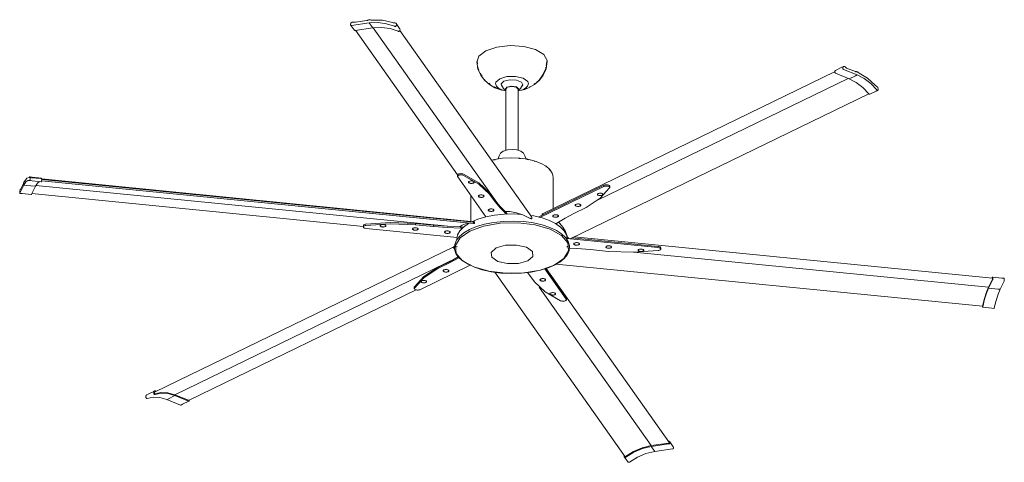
# Model space of a CAD drawing. Header units: millimetres. Extents: x 5663 to 13567, y -2091 to 7700.
# Tile 2 of 3: x 8404 to 10496, y -2091 to -1150. Entities that reach past the tile are written whole.
import ezdxf

# ---------------------------------------------------------------- set-up
doc = ezdxf.new("R2010")
doc.units = ezdxf.units.MM
doc.layers.add('Aparatos eléctricos', color=7, linetype='Continuous', lineweight=15)

# ---------------------------------------------------------------- blocks, each defined once
blk = doc.blocks.new('33465A - 33461A ANDROS Anodized white ceiling fan-545737-00 Isometrico PDF')
at = {"layer": 'Aparatos eléctricos', "color": 251, "true_color": 0x5b5b5b}
for p, q in [((2404.2, -1161.1), (2405.7, -1163.2)), ((2405.7, -1163.2), (2411.7, -1171.7)), ((2406.2, -1161.9), (2443.8, -1156.6)), ((2413.7, -1172.5), (2451.3, -1167.2)), ((2438.8, -1151.9), (2414.6, -1155.3)), ((2443.8, -1156.6), (2445.3, -1158.7)), ((2451.3, -1167.2), (2445.3, -1158.7)), ((2714.9, -1538.5), (2452.6, -1167.2)), ((2502.5, -1160.1), (2501, -1158)), ((2508.5, -1168.6), (2502.5, -1160.1)), ((2414.6, -1172.4), (2631.7, -1479.7)), ((2789.5, -1569.7), (2509, -1172.7)), ((2673.1, -1239), (2674, -1244)), ((2821.4, -1239), (2820, -1247.1)), ((3448, -1251.1), (3434.5, -1257.7)), ((3451.4, -1249.5), (3448, -1251.1)), ((3476.8, -1260.3), (3458.1, -1252.6)), ((3432.7, -1260.8), (2812.2, -1562.3)), ((2928.9, -1533.6), (3461.8, -1274.6)), ((3434.7, -1263.6), (3463.8, -1275.4)), ((3451.6, -1255.4), (3480.7, -1267.2)), ((3463.8, -1275.4), (3477.3, -1268.9)), ((3480.7, -1267.2), (3477.3, -1268.9)), ((3480.4, -1266.7), (3480.8, -1266.9)), ((3480.8, -1266.9), (3480.4, -1266.7)), ((2725.2, -1289.6), (2724.6, -1288.2)), ((2734, -1295.9), (2734, -1427.6)), ((2760.5, -1427.5), (2760.5, -1295.9)), ((2770.1, -1288), (2769.9, -1288.5)), ((2783.8, -1293.3), (2785.1, -1292.8)), ((2786.8, -1291.7), (2785.1, -1292.8)), ((2871, -1615.3), (3505.3, -1307.1)), ((3507.6, -1308.2), (3521.2, -1301.6)), ((3521.2, -1301.6), (3524.5, -1299.9)), ((2719.9, -1439), (2717.6, -1445.7)), ((2774.6, -1439), (2777, -1445.8)), ((2796, -1451.1), (2794.9, -1450.8)), ((1726.4, -1485.6), (1721.5, -1485.1)), ((1727.8, -1484.4), (1723, -1483.9)), ((1747.4, -1486.3), (1727.8, -1484.4)), ((2631.6, -1480.3), (2631.6, -1483)), ((2631.9, -1483.9), (2691.9, -1568.8)), ((2834.8, -1484.9), (2834, -1481.3)), ((2834.8, -1551.4), (2834.8, -1484.9)), ((1701.9, -1518.6), (1710.4, -1501.5)), ((1709.3, -1498.4), (1703.8, -1509.4)), ((1710.4, -1501.5), (1715.3, -1501.9)), ((1711.4, -1494.2), (1711, -1494.2)), ((1734.8, -1503.9), (1715.3, -1501.9)), ((1722.9, -1490.3), (1722.6, -1490.5)), ((1722.6, -1490.5), (1722.9, -1490.3)), ((1722.8, -1491.7), (1727.6, -1492.2)), ((1726.3, -1521), (1734.8, -1503.9)), ((1745.9, -1487.5), (1726.4, -1485.6)), ((1727.6, -1492.2), (1747.2, -1494.1)), ((2610.7, -1588.8), (1735.9, -1502.2)), ((1747.8, -1492.1), (2666.4, -1583.1)), ((2667.1, -1579.4), (1748, -1488.4)), ((2665.3, -1580.5), (1748, -1489.7)), ((2655.4, -1495.9), (2655.6, -1494.1)), ((2662.3, -1497.7), (2659.3, -1497.7)), ((2660.6, -1497.6), (2662.3, -1497.7)), ((2666.1, -1495.5), (2666.7, -1494.9)), ((2803.1, -1569.2), (2942.1, -1501.7)), ((2942.1, -1504.4), (2806.6, -1570.2)), ((2954.8, -1506.6), (2954.8, -1503.9)), ((1701.6, -1518.9), (1706.5, -1519.3)), ((1703.5, -1510.1), (1703.1, -1510.1)), ((1706.5, -1519.3), (1726, -1521.3)), ((1727.1, -1519.4), (2431.4, -1589.1)), ((2659.8, -1523.4), (2659.8, -1578.7)), ((2676.5, -1525.7), (2676.7, -1523.8)), ((2687.2, -1525.3), (2687.7, -1524.6)), ((2699.7, -1517.8), (2711.4, -1534.4)), ((2699.7, -1517.8), (2699.7, -1520.5)), ((2711.4, -1537.1), (2699.7, -1520.5)), ((2940.3, -1521.3), (2940.6, -1520.8)), ((2683.4, -1527.4), (2680.3, -1527.4)), ((2681.6, -1527.3), (2683.4, -1527.4)), ((2711.4, -1534.4), (2711.4, -1537.1)), ((2892.9, -1544.3), (2893.2, -1543.8)), ((2697.5, -1555.4), (2697.7, -1553.3)), ((2704.4, -1557.2), (2701.4, -1557.2)), ((2702.6, -1557.1), (2704.4, -1557.2)), ((2708.2, -1555), (2708.8, -1554.4)), ((2733.8, -1558.7), (2736.9, -1563.1)), ((2733.8, -1558.7), (2733.8, -1561.4)), ((2735.1, -1563.2), (2733.8, -1561.4)), ((2811.6, -1564.6), (2812.1, -1564.8)), ((2845.6, -1567.3), (2846, -1566.8)), ((2878.5, -1561.7), (2905, -1548.8)), ((2431.4, -1587.5), (2431.4, -1590.2)), ((2467.5, -1587.4), (2467.7, -1587.8)), ((2478.7, -1588.2), (2479.3, -1587.6)), ((2542, -1582.9), (2580.2, -1586.6)), ((2542, -1582.9), (2542, -1585.5)), ((2580.2, -1589.3), (2542, -1585.5)), ((2580.2, -1586.6), (2580.2, -1589.3)), ((2667.5, -1582.9), (2667.5, -1579.9)), ((2840.3, -1583.5), (2842.5, -1582.5)), ((2437.1, -1593.4), (2630.4, -1612.6)), ((2471.9, -1590.4), (2472.2, -1590.4)), ((2474.9, -1590.4), (2472.2, -1590.4)), ((2535.8, -1594.2), (2536, -1594.6)), ((2540.2, -1597.1), (2540.6, -1597.2)), ((2543.2, -1597.1), (2540.6, -1597.2)), ((2547, -1595), (2547.6, -1594.3)), ((2604.1, -1600.9), (2604.3, -1601.3)), ((2604.6, -1600.4), (2605.1, -1599.9)), ((2608.5, -1603.9), (2608.9, -1603.9)), ((2611.6, -1603.9), (2608.9, -1603.9)), ((2615.4, -1601.8), (2616, -1601.1)), ((2638.6, -1590.1), (2644.2, -1590.7)), ((2638.6, -1590.1), (2638.6, -1592.8)), ((2641.5, -1593.1), (2638.6, -1592.8)), ((2625, -1631.6), (1987.4, -1941.4)), ((2629.8, -1616.9), (2630.4, -1613.8)), ((2629.8, -1616.9), (2629.8, -1618.3)), ((2629.8, -1631.3), (2629.8, -1633.2)), ((2864.2, -1612.5), (2865.9, -1612.7)), ((3057.4, -1634.3), (2864.6, -1615.2)), ((2864.8, -1616.9), (2864.6, -1616.1)), ((2864.8, -1618.1), (2864.8, -1616.9)), ((2864.8, -1633.2), (2864.8, -1631.3)), ((2874.7, -1613.5), (3057.4, -1631.6)), ((2878.5, -1625.8), (2878.7, -1626.2)), ((2879, -1625.3), (2879.5, -1624.8)), ((3768.3, -1699.2), (2879.5, -1611.2)), ((2883, -1628.8), (2883.3, -1628.9)), ((2886, -1628.8), (2883.3, -1628.9)), ((2889.8, -1626.7), (2890.4, -1626)), ((2625, -1635.2), (2624.5, -1635.4)), ((2914.3, -1638.4), (2952.6, -1642.2)), ((2946.9, -1632.6), (2947.1, -1633)), ((2951.3, -1635.6), (2951.7, -1635.6)), ((2954.3, -1635.6), (2951.7, -1635.6)), ((2958.1, -1633.4), (2958.7, -1632.8)), ((3006, -1643.9), (3759.7, -1718.5)), ((3015.2, -1639.4), (3015.4, -1639.7)), ((3019.6, -1642.3), (3020, -1642.4)), ((3022.7, -1642.3), (3020, -1642.4)), ((3026.5, -1640.2), (3027, -1639.5)), ((3063.2, -1637.5), (3063.2, -1634.8)), ((2629.9, -1655.8), (2030.8, -1946.9)), ((2552.5, -1723.3), (2658.6, -1671.8)), ((2589.6, -1676.2), (2616.1, -1663.4)), ((2616.1, -1666.1), (2589.6, -1678.9)), ((2616.1, -1663.4), (2633.2, -1654)), ((2634.6, -1655.8), (2616.1, -1666.1)), ((2616.1, -1663.4), (2616.1, -1666.1)), ((2840.8, -1669.3), (3747.2, -1759)), ((2589.6, -1676.2), (2589.6, -1678.9)), ((2612.7, -1683.7), (2613, -1683.3)), ((2710.9, -1686.6), (2987.9, -2078.6)), ((2780.2, -1687), (2783.1, -1690.6)), ((2783.1, -1690.6), (2794.9, -1707.2)), ((2862.6, -1743.8), (2817, -1679.2)), ((2818.6, -1678.8), (2862.6, -1741.1)), ((3081.6, -2049.3), (2819.6, -1678.4)), ((2565.4, -1706.7), (2565.7, -1706.3)), ((2807.3, -1703.5), (2807.5, -1701.7)), ((2811.2, -1705.3), (2814.2, -1705.3)), ((2812.4, -1705.2), (2814.2, -1705.3)), ((2818, -1703.1), (2818.6, -1702.5)), ((3768.3, -1701.3), (3759.7, -1718.5)), ((3768.3, -1703.1), (3759.7, -1720.3)), ((3787.7, -1699.1), (3768.2, -1697.1)), ((3792.7, -1705.5), (3784.1, -1722.7)), ((3792.6, -1699.5), (3787.7, -1699.1)), ((2059.6, -1959), (2543.4, -1723.9)), ((2539.7, -1718.3), (2540, -1717.5)), ((2539.7, -1718.4), (2539.7, -1721.1)), ((2805.1, -1718.1), (3043, -2054.9)), ((2828.3, -1733.3), (2828.6, -1731.2)), ((2832.2, -1735), (2835.2, -1735)), ((2833.5, -1734.9), (2835.2, -1735)), ((2839, -1732.9), (2839.6, -1732.2)), ((3759.7, -1720.3), (3779.2, -1722.2)), ((3784.1, -1722.7), (3779.2, -1722.2)), ((2862.6, -1741.1), (2862.9, -1741.9)), ((2863, -1744.8), (2863, -1742.1)), ((3746.9, -1761), (3766.4, -1762.9)), ((3766.4, -1762.9), (3771.3, -1763.4)), ((1987.6, -1939.1), (1974.1, -1945.6)), ((1974.1, -1945.6), (1970.7, -1947.3)), ((2013.9, -1956.9), (2017.3, -1955.3)), ((2042.9, -1968.8), (2013.9, -1956.9)), ((2030.8, -1948.7), (2017.3, -1955.3)), ((2059.8, -1958.8), (2030.8, -1946.9)), ((2059.8, -1960.6), (2030.8, -1948.7)), ((2047.4, -1967.1), (2060.9, -1960.6)), ((2061.7, -1958.7), (2061.5, -1958)), ((2044, -1968.8), (2047.4, -1967.1)), ((3080.8, -2049.8), (3043.2, -2055.1)), ((3088.5, -2055.5), (3082.5, -2047)), ((3080.8, -2051.6), (3043.2, -2056.9)), ((3043.2, -2056.9), (3049.2, -2065.4)), ((3050.7, -2067.5), (3049.2, -2065.4)), ((3088.3, -2062.2), (3050.7, -2067.5)), ((3090, -2057.7), (3088.5, -2055.5)), ((2985.8, -2079.1), (2991.8, -2087.6)), ((2991.8, -2087.6), (2993.3, -2089.7))]:
    blk.add_line(p, q, dxfattribs=at)
for points in [[(2446.7, -1150.3, 0), (2445.6, -1149.9, 0), (2444.5, -1149.8, 0), (2443.3, -1150, 0), (2442.1, -1150.4, 0), (2441.1, -1151, 0)], [(2449.2, -1150.7, 0), (2447.9, -1150.6, 0), (2446.7, -1150.3, 0)], [(2403.9, -1159.6, 0), (2403.8, -1160.2, 0), (2403.9, -1160.7, 0), (2404.2, -1161.2, 0), (2404.6, -1161.5, 0), (2405.1, -1161.8, 0), (2405.6, -1161.9, 0), (2406.2, -1161.9, 0)], [(2411.5, -1155, 0), (2410.4, -1154.8, 0), (2409.1, -1154.8, 0), (2407.9, -1155, 0), (2406.7, -1155.6, 0), (2405.7, -1156.4, 0), (2404.8, -1157.3, 0), (2404.2, -1158.4, 0), (2403.9, -1159.6, 0)], [(2414.6, -1155.3, 0), (2413, -1155.4, 0), (2411.5, -1155, 0)], [(2441.1, -1151, 0), (2440.4, -1151.5, 0), (2439.6, -1151.8, 0), (2438.8, -1151.9, 0)], [(2443.8, -1156.6, 0), (2462.7, -1155.8, 0), (2480.9, -1158.3, 0), (2497.9, -1163.9, 0)], [(2493.3, -1155.9, 0), (2471.9, -1151, 0), (2449.2, -1150.7, 0)], [(2505.4, -1174.5, 0), (2488.5, -1168.9, 0), (2470.2, -1166.4, 0), (2451.3, -1167.2, 0)], [(2496.7, -1156.2, 0), (2494.9, -1156.3, 0), (2493.3, -1155.9, 0)], [(2501.4, -1162.4, 0), (2501.7, -1161.2, 0), (2501.8, -1160, 0), (2501.5, -1158.9, 0), (2500.9, -1157.9, 0), (2500.1, -1157.1, 0), (2499.1, -1156.5, 0), (2498, -1156.2, 0), (2496.7, -1156.2, 0)], [(2497.9, -1163.9, 0), (2498.5, -1164.1, 0), (2499, -1164.1, 0), (2499.6, -1164, 0), (2500.2, -1163.7, 0), (2500.7, -1163.3, 0), (2501.1, -1162.9, 0), (2501.4, -1162.4, 0)], [(2508.4, -1168.5, 0), (2509, -1169.5, 0), (2509.3, -1170.6, 0), (2509.2, -1171.8, 0), (2508.9, -1173, 0)], [(2413.7, -1172.5, 0), (2413.1, -1172.5, 0), (2412.6, -1172.4, 0), (2412.1, -1172.2, 0), (2411.7, -1171.8, 0)], [(2508.9, -1173, 0), (2508.6, -1173.5, 0), (2508.2, -1174, 0), (2507.7, -1174.3, 0), (2507.1, -1174.6, 0), (2506.5, -1174.7, 0), (2506, -1174.7, 0), (2505.4, -1174.5, 0)], [(2821.5, -1243.2, 0), (2822.2, -1236.6, 0), (2815, -1224, 0), (2797.5, -1213.5, 0), (2772.4, -1206.8, 0), (2743.5, -1204.9, 0), (2715.1, -1208.1, 0), (2691.6, -1215.9, 0)], [(2691.6, -1215.9, 0), (2676.6, -1227.1, 0), (2672.4, -1240, 0)], [(2672.3, -1239, 0), (2674.9, -1254, 0), (2680.7, -1267.4, 0), (2689, -1278.5, 0), (2699.2, -1287.5, 0), (2711.1, -1294.4, 0), (2725.5, -1299.4, 0), (2727.8, -1299.7, 0)], [(2675.3, -1251.7, 0), (2675.7, -1253.9, 0), (2677, -1256.8, 0)], [(2822.2, -1239, 0), (2819.6, -1254, 0), (2813.8, -1267.4, 0), (2805.6, -1278.5, 0), (2795.4, -1287.5, 0), (2785.4, -1293.5, 0)], [(2819.4, -1250.9, 0), (2818.8, -1253.9, 0), (2813, -1267.1, 0), (2804.8, -1278.2, 0), (2799.8, -1282.5, 0)], [(3455.7, -1250.9, 0), (3454.8, -1250.1, 0), (3453.9, -1249.6, 0), (3452.9, -1249.3, 0), (3452, -1249.3, 0), (3451.2, -1249.6, 0), (3450.5, -1250.2, 0), (3450.1, -1251, 0), (3449.8, -1252, 0)], [(3449.8, -1252, 0), (3449.8, -1252.5, 0), (3449.9, -1253.1, 0), (3450.1, -1253.7, 0), (3450.4, -1254.3, 0), (3450.7, -1254.7, 0), (3451.2, -1255.1, 0), (3451.6, -1255.4, 0)], [(3458.1, -1252.6, 0), (3456.9, -1252, 0), (3455.7, -1250.9, 0)], [(2680, -1263.7, 0), (2681.5, -1267.1, 0), (2683.6, -1269.9, 0)], [(2712.3, -1286.6, 0), (2713.1, -1282.5, 0), (2721.3, -1275.3, 0)], [(2721.3, -1275.3, 0), (2736.5, -1270.9, 0), (2754.6, -1270.5, 0), (2770.7, -1274.2, 0), (2780.6, -1281, 0), (2782.2, -1286.7, 0)], [(3432.9, -1260.2, 0), (3433.2, -1259.2, 0), (3433.6, -1258.4, 0), (3434.3, -1257.8, 0)], [(3434.7, -1263.6, 0), (3434.3, -1263.3, 0), (3433.8, -1262.9, 0), (3433.5, -1262.5, 0), (3433.2, -1261.9, 0), (3433, -1261.3, 0), (3432.9, -1260.8, 0), (3432.9, -1260.2, 0)], [(3505.6, -1307.4, 0), (3492.5, -1294, 0), (3478.4, -1283.2, 0), (3463.8, -1275.4, 0)], [(3478.5, -1260.4, 0), (3478, -1260.5, 0), (3477.4, -1260.5, 0), (3476.8, -1260.3, 0)], [(3482.9, -1262.2, 0), (3482, -1261.4, 0), (3481.2, -1260.7, 0), (3480.2, -1260.4, 0), (3479.4, -1260.2, 0), (3478.5, -1260.4, 0)], [(3480.7, -1267.2, 0), (3495.3, -1275, 0), (3509.4, -1285.8, 0), (3522.5, -1299.2, 0)], [(3484.8, -1263.7, 0), (3483.8, -1263.1, 0), (3482.9, -1262.2, 0)], [(3518.9, -1289.1, 0), (3502.3, -1274.4, 0), (3484.8, -1263.7, 0)], [(2688.8, -1276.9, 0), (2689.8, -1278.2, 0), (2690.4, -1278.8, 0)], [(2697.7, -1285.1, 0), (2699.9, -1287.1, 0), (2701.4, -1287.9, 0)], [(2709.9, -1292.8, 0), (2711.9, -1293.9, 0), (2719.4, -1296.4, 0)], [(2712.3, -1285.8, 0), (2714.1, -1291.2, 0), (2718.8, -1295.6, 0), (2726, -1299.1, 0), (2734, -1301.2, 0)], [(2724.3, -1287.3, 0), (2724.7, -1288.9, 0), (2729.4, -1296.1, 0), (2734, -1300.1, 0)], [(2725.7, -1291, 0), (2724.4, -1286.5, 0), (2730.2, -1280.7, 0)], [(2730.2, -1280.7, 0), (2742.5, -1277.5, 0), (2756.6, -1278.2, 0), (2767.2, -1282.4, 0), (2770.1, -1288.6, 0), (2769.1, -1290.7, 0)], [(2734, -1300, 0), (2732.8, -1297.9, 0), (2736.5, -1293.2, 0)], [(2733.9, -1298.3, 0), (2733.8, -1297.8, 0), (2737.3, -1293.5, 0)], [(2736.5, -1293.2, 0), (2746.5, -1291.1, 0), (2757, -1292.7, 0), (2761.7, -1297.2, 0), (2760.6, -1299.9, 0)], [(2737.3, -1293.5, 0), (2746.6, -1291.5, 0), (2756.3, -1293.1, 0), (2760.7, -1297.2, 0), (2760.7, -1298.2, 0)], [(2770.3, -1287.3, 0), (2769.8, -1288.9, 0), (2765.2, -1296.1, 0), (2760.5, -1300.1, 0)], [(2767.5, -1299.4, 0), (2774.4, -1297.9, 0), (2785.4, -1293.5, 0)], [(2782.3, -1285.8, 0), (2780.5, -1291.2, 0), (2775.8, -1295.6, 0), (2772.6, -1297.4, 0)], [(2773.4, -1297.2, 0), (2774.8, -1296.9, 0), (2778.8, -1295.3, 0)], [(2796.9, -1285.1, 0), (2794.6, -1287.1, 0), (2793.4, -1287.8, 0)], [(3521.5, -1291, 0), (3520.2, -1290.2, 0), (3518.9, -1289.1, 0)], [(3525.2, -1299.2, 0), (3525.4, -1298.2, 0), (3525.4, -1297, 0), (3525.2, -1295.8, 0), (3524.8, -1294.6, 0), (3524.2, -1293.4, 0), (3523.4, -1292.4, 0), (3522.5, -1291.6, 0), (3521.5, -1291, 0)], [(2760.5, -1301.1, 0), (2767.9, -1299.3, 0), (2772.6, -1297.4, 0)], [(3507.7, -1308.1, 0), (3507.3, -1308.3, 0), (3506.9, -1308.2, 0), (3506.4, -1308.1, 0), (3506, -1307.8, 0), (3505.6, -1307.4, 0)], [(3522.5, -1299.2, 0), (3522.9, -1299.6, 0), (3523.3, -1299.9, 0), (3523.8, -1300, 0), (3524.2, -1300, 0), (3524.6, -1299.9, 0), (3524.9, -1299.6, 0), (3525.2, -1299.2, 0)], [(2833.8, -1480.1, 0), (2832.9, -1476.1, 0), (2827.8, -1468.2, 0), (2819.9, -1461.3, 0), (2809.5, -1455.2, 0), (2796.5, -1450.2, 0), (2781.1, -1446.3, 0), (2763.9, -1443.9, 0), (2745.6, -1443.2, 0), (2727.4, -1444.2, 0), (2710.4, -1446.9, 0), (2704, -1448.7, 0)], [(2719.9, -1439, 0), (2723, -1433.6, 0), (2728.7, -1429.4, 0)], [(2774.6, -1439, 0), (2771.6, -1433.6, 0), (2765.8, -1429.4, 0), (2757.6, -1426.7, 0), (2747.7, -1425.7, 0), (2737.8, -1426.5, 0), (2729.4, -1429.1, 0), (2728.7, -1429.4, 0)], [(2711.3, -1447.8, 0), (2710.4, -1448, 0), (2708, -1448.6, 0)], [(2765.5, -1445.2, 0), (2763.5, -1444.9, 0), (2761.9, -1444.8, 0)], [(2782.2, -1447.6, 0), (2780.7, -1447.3, 0), (2779.1, -1447, 0)], [(2819.8, -1462.5, 0), (2819.2, -1462, 0), (2818.8, -1461.7, 0)], [(1721.7, -1485.1, 0), (1716.8, -1487, 0), (1711.6, -1493.8, 0)], [(1722.4, -1484.4, 0), (1722, -1485, 0), (1721.7, -1485.1, 0)], [(1723, -1483.9, 0), (1722.7, -1484, 0), (1722.4, -1484.4, 0)], [(1723.5, -1489, 0), (1723.6, -1487.7, 0), (1723.6, -1486.5, 0), (1723.5, -1485.5, 0), (1723.4, -1484.7, 0), (1723.2, -1484.1, 0), (1723, -1483.9, 0)], [(2631.6, -1480.5, 0), (2631.7, -1479.7, 0), (2632.2, -1478.9, 0), (2633.2, -1478.2, 0), (2634.4, -1477.7, 0), (2636, -1477.3, 0), (2637.7, -1477.1, 0), (2639.5, -1477, 0), (2641.2, -1477.2, 0), (2642.8, -1477.5, 0), (2644.2, -1478, 0)], [(2644.2, -1480.7, 0), (2642.8, -1480.2, 0), (2641.2, -1479.9, 0), (2639.5, -1479.7, 0), (2637.7, -1479.7, 0), (2636, -1480, 0), (2634.4, -1480.4, 0), (2633.2, -1480.9, 0), (2632.2, -1481.6, 0), (2631.7, -1482.4, 0), (2631.6, -1483.2, 0), (2631.9, -1483.9, 0)], [(2644.2, -1478, 0), (2676.7, -1496.6, 0), (2699.7, -1517.8, 0)], [(2699.7, -1520.5, 0), (2676.7, -1499.3, 0), (2644.2, -1480.7, 0)], [(2827.4, -1469.5, 0), (2826.9, -1468.7, 0), (2826.2, -1468.1, 0)], [(1709.8, -1496.7, 0), (1709.6, -1497.4, 0), (1709.5, -1497.9, 0), (1709.3, -1498.4, 0)], [(1711.1, -1494.2, 0), (1710.8, -1494.2, 0), (1710.6, -1494.5, 0), (1710.3, -1495, 0), (1710, -1495.8, 0), (1709.8, -1496.7, 0)], [(1710.4, -1501.5, 0), (1714.7, -1494.7, 0), (1718.9, -1491.4, 0), (1722.7, -1491.7, 0)], [(1711.6, -1493.8, 0), (1711.3, -1494.2, 0), (1711.1, -1494.2, 0)], [(1722.7, -1491.7, 0), (1722.8, -1491.6, 0), (1723, -1491.5, 0), (1723.1, -1491.2, 0), (1723.2, -1490.7, 0), (1723.4, -1490.2, 0), (1723.4, -1489.6, 0), (1723.5, -1489, 0)], [(1743.3, -1493.8, 0), (1739.1, -1497.1, 0), (1734.8, -1503.9, 0)], [(1747.9, -1491.4, 0), (1747.9, -1492, 0), (1747.8, -1492.6, 0), (1747.6, -1493.2, 0), (1747.5, -1493.6, 0), (1747.4, -1493.9, 0), (1747.2, -1494.1, 0), (1747.1, -1494.1, 0)], [(1747.4, -1486.3, 0), (1747.6, -1486.6, 0), (1747.8, -1487.1, 0), (1747.9, -1487.9, 0), (1748, -1488.9, 0), (1748, -1490.1, 0), (1747.9, -1491.4, 0)], [(2662.6, -1497.7, 0), (2661.1, -1497.8, 0), (2659.5, -1497.8, 0), (2658, -1497.5, 0), (2656.8, -1497.1, 0), (2655.8, -1496.6, 0), (2655.1, -1496, 0), (2654.8, -1495.3, 0), (2655, -1494.6, 0), (2655.5, -1493.9, 0), (2656.4, -1493.4, 0), (2657.6, -1492.9, 0), (2659, -1492.6, 0)], [(2654.9, -1494.7, 0), (2655.1, -1495.1, 0), (2655.6, -1495.6, 0)], [(2655.4, -1495.9, 0), (2658, -1497.4, 0), (2659.2, -1497.5, 0)], [(2659, -1492.6, 0), (2660.6, -1492.5, 0), (2662.1, -1492.6, 0), (2663.6, -1492.8, 0), (2664.9, -1493.2, 0), (2665.9, -1493.7, 0), (2666.5, -1494.4, 0), (2666.8, -1495.1, 0), (2666.7, -1495.8, 0), (2666.1, -1496.4, 0), (2665.2, -1497, 0), (2664, -1497.4, 0), (2662.6, -1497.7, 0)], [(2666.2, -1494.1, 0), (2665.9, -1496.2, 0), (2662.9, -1497.6, 0), (2659.3, -1497.7, 0)], [(2942.1, -1501.7, 0), (2943.4, -1501.2, 0), (2945, -1500.8, 0), (2946.8, -1500.7, 0), (2948.5, -1500.7, 0), (2950.3, -1500.9, 0), (2951.8, -1501.3, 0), (2953.1, -1501.8, 0), (2954.1, -1502.5, 0), (2954.7, -1503.2, 0), (2954.8, -1504, 0)], [(2954.5, -1507.5, 0), (2954.8, -1506.7, 0), (2954.7, -1505.9, 0), (2954.1, -1505.2, 0), (2953.1, -1504.5, 0), (2951.8, -1504, 0), (2950.3, -1503.6, 0), (2948.5, -1503.4, 0), (2946.8, -1503.3, 0), (2945, -1503.5, 0), (2943.4, -1503.9, 0), (2942.1, -1504.4, 0)], [(1703.1, -1510.1, 0), (1702.8, -1510.2, 0), (1702.5, -1510.6, 0), (1702.3, -1511.2, 0), (1702, -1512.1, 0), (1701.8, -1513.3, 0), (1701.6, -1514.5, 0), (1701.4, -1515.8, 0), (1701.3, -1517.1, 0)], [(1701.3, -1517.1, 0), (1701.3, -1517.6, 0), (1701.4, -1518.1, 0), (1701.4, -1518.5, 0), (1701.5, -1518.7, 0), (1701.6, -1518.9, 0), (1701.7, -1518.8, 0), (1701.9, -1518.6, 0)], [(1703.8, -1509.4, 0), (1703.4, -1509.9, 0), (1703.1, -1510.1, 0)], [(1726.3, -1521, 0), (1726.1, -1521.2, 0), (1726, -1521.3, 0)], [(2683.6, -1527.5, 0), (2682.1, -1527.6, 0), (2680.5, -1527.5, 0), (2679.1, -1527.3, 0), (2677.8, -1526.9, 0), (2676.8, -1526.4, 0), (2676.1, -1525.7, 0), (2675.9, -1525, 0), (2676, -1524.3, 0), (2676.5, -1523.7, 0), (2677.4, -1523.1, 0), (2678.6, -1522.7, 0), (2680, -1522.4, 0)], [(2675.9, -1524.5, 0), (2676.1, -1524.8, 0), (2676.4, -1525.2, 0)], [(2676.5, -1525.7, 0), (2679.1, -1527.2, 0), (2680.2, -1527.2, 0)], [(2680, -1522.4, 0), (2681.6, -1522.3, 0), (2683.1, -1522.3, 0), (2684.6, -1522.6, 0), (2685.9, -1523, 0), (2686.9, -1523.5, 0), (2687.6, -1524.1, 0), (2687.8, -1524.8, 0), (2687.7, -1525.5, 0), (2687.2, -1526.2, 0), (2686.3, -1526.7, 0), (2685.1, -1527.2, 0), (2683.6, -1527.5, 0)], [(2687.2, -1523.8, 0), (2686.9, -1526, 0), (2683.9, -1527.3, 0), (2680.3, -1527.4, 0)], [(2905, -1548.8, 0), (2934.7, -1529.3, 0), (2954.5, -1507.5, 0)], [(2930.6, -1523.1, 0), (2929.6, -1522.6, 0), (2929, -1522, 0), (2928.7, -1521.3, 0), (2928.8, -1520.6, 0), (2929.4, -1519.9, 0), (2930.3, -1519.3, 0), (2931.5, -1518.9, 0), (2932.9, -1518.6, 0), (2934.4, -1518.5, 0), (2936, -1518.5, 0), (2937.5, -1518.8, 0), (2938.8, -1519.2, 0)], [(2928.8, -1520.7, 0), (2929, -1521.1, 0), (2929.3, -1521.4, 0)], [(2938.8, -1519.2, 0), (2939.8, -1519.7, 0), (2940.4, -1520.4, 0), (2940.7, -1521, 0), (2940.6, -1521.7, 0), (2940, -1522.4, 0), (2939.1, -1523, 0), (2937.9, -1523.4, 0), (2936.5, -1523.7, 0), (2935, -1523.8, 0), (2933.4, -1523.8, 0), (2931.9, -1523.5, 0), (2930.6, -1523.1, 0)], [(2938.7, -1522.9, 0), (2940.4, -1521, 0), (2939.7, -1519.9, 0)], [(2711.4, -1534.4, 0), (2722, -1546.7, 0), (2733.8, -1558.7, 0)], [(2733.8, -1561.4, 0), (2722, -1549.4, 0), (2711.4, -1537.1, 0)], [(2883.3, -1546.1, 0), (2882.3, -1545.6, 0), (2881.7, -1544.9, 0), (2881.4, -1544.3, 0), (2881.5, -1543.6, 0), (2882.1, -1542.9, 0), (2883, -1542.3, 0), (2884.2, -1541.9, 0), (2885.6, -1541.6, 0), (2887.1, -1541.5, 0), (2888.7, -1541.5, 0), (2890.2, -1541.8, 0), (2891.4, -1542.2, 0)], [(2881.5, -1543.7, 0), (2881.7, -1544.1, 0), (2882, -1544.4, 0)], [(2891.4, -1542.2, 0), (2892.4, -1542.7, 0), (2893.1, -1543.3, 0), (2893.4, -1544, 0), (2893.2, -1544.7, 0), (2892.7, -1545.4, 0), (2891.8, -1546, 0), (2890.6, -1546.4, 0), (2889.2, -1546.7, 0), (2887.6, -1546.8, 0), (2886.1, -1546.8, 0), (2884.6, -1546.5, 0), (2883.3, -1546.1, 0)], [(2891.4, -1545.9, 0), (2893.1, -1544, 0), (2892.2, -1542.6, 0)], [(2766.5, -1563.6, 0), (2752.3, -1562.7, 0), (2730.9, -1563.2, 0), (2710.3, -1565.4, 0), (2691.4, -1569.1, 0), (2674.6, -1574.1, 0), (2663.1, -1579, 0)], [(2704.7, -1557.2, 0), (2703.1, -1557.4, 0), (2701.6, -1557.3, 0), (2700.1, -1557.1, 0), (2698.8, -1556.7, 0), (2697.8, -1556.1, 0), (2697.1, -1555.5, 0), (2696.8, -1554.8, 0), (2697, -1554.1, 0), (2697.5, -1553.4, 0), (2698.4, -1552.9, 0), (2699.6, -1552.4, 0), (2701.1, -1552.1, 0)], [(2696.9, -1554.2, 0), (2697.1, -1554.6, 0), (2697.7, -1555.2, 0)], [(2697.5, -1555.4, 0), (2700.1, -1556.9, 0), (2701.2, -1557, 0)], [(2701.1, -1552.1, 0), (2702.6, -1552, 0), (2704.2, -1552.1, 0), (2705.7, -1552.3, 0), (2706.9, -1552.7, 0), (2708, -1553.2, 0), (2708.6, -1553.9, 0), (2708.9, -1554.6, 0), (2708.8, -1555.3, 0), (2708.2, -1555.9, 0), (2707.3, -1556.5, 0), (2706.1, -1557, 0), (2704.7, -1557.2, 0)], [(2708.2, -1553.6, 0), (2708, -1555.7, 0), (2705, -1557.1, 0), (2701.4, -1557.2, 0)], [(2732.7, -1557.3, 0), (2742.5, -1557.8, 0), (2756.5, -1560.3, 0), (2770.1, -1564.8, 0), (2783, -1570.8, 0)], [(2864.3, -1614.6, 0), (2863, -1607.3, 0), (2858, -1598.5, 0), (2850.3, -1590.5, 0), (2839.9, -1583.3, 0), (2826.9, -1576.8, 0), (2811.3, -1571.3, 0), (2793.3, -1566.9, 0), (2786.9, -1566, 0)], [(2812.2, -1562.3, 0), (2812.1, -1562.4, 0), (2811.7, -1562.7, 0), (2811.4, -1563.2, 0), (2811.2, -1563.9, 0)], [(2811.2, -1563.9, 0), (2811.2, -1564, 0), (2811.2, -1564.1, 0), (2811.2, -1564.3, 0), (2811.3, -1564.4, 0), (2811.4, -1564.5, 0), (2811.5, -1564.5, 0), (2811.6, -1564.6, 0)], [(2836, -1569.1, 0), (2835, -1568.6, 0), (2834.3, -1567.9, 0), (2834, -1567.3, 0), (2834.2, -1566.6, 0), (2834.7, -1565.9, 0), (2835.6, -1565.3, 0), (2836.8, -1564.9, 0), (2838.3, -1564.6, 0), (2839.8, -1564.5, 0), (2841.4, -1564.5, 0), (2842.9, -1564.8, 0), (2844.2, -1565.2, 0)], [(2834.1, -1566.7, 0), (2834.3, -1567, 0), (2834.7, -1567.4, 0)], [(2844.2, -1565.2, 0), (2845.2, -1565.7, 0), (2845.8, -1566.3, 0), (2846.1, -1567, 0), (2846, -1567.7, 0), (2845.4, -1568.4, 0), (2844.5, -1569, 0), (2843.3, -1569.4, 0), (2841.9, -1569.7, 0), (2840.3, -1569.8, 0), (2838.8, -1569.8, 0), (2837.3, -1569.5, 0), (2836, -1569.1, 0)], [(2842.5, -1582.5, 0), (2859.9, -1571.9, 0), (2878.5, -1561.7, 0)], [(2844.1, -1568.9, 0), (2845.8, -1567, 0), (2844.9, -1565.6, 0)], [(2431.4, -1587.8, 0), (2431.4, -1587.2, 0), (2431.8, -1586.4, 0), (2432.6, -1585.7, 0), (2433.8, -1585.1, 0), (2435.3, -1584.6, 0), (2436.9, -1584.4, 0)], [(2436.9, -1587, 0), (2435.3, -1587.3, 0), (2433.8, -1587.8, 0), (2432.6, -1588.4, 0), (2431.8, -1589.1, 0), (2431.4, -1589.9, 0), (2431.4, -1590.7, 0), (2431.9, -1591.4, 0), (2432.7, -1592.1, 0), (2433.9, -1592.7, 0), (2435.4, -1593.2, 0), (2437.1, -1593.4, 0)], [(2436.9, -1584.4, 0), (2489.3, -1581.1, 0), (2542, -1582.9, 0)], [(2542, -1585.5, 0), (2489.3, -1583.8, 0), (2436.9, -1587, 0)], [(2479.3, -1588.5, 0), (2478.7, -1589.1, 0), (2477.8, -1589.7, 0), (2476.6, -1590.1, 0), (2475.2, -1590.4, 0), (2473.7, -1590.6, 0), (2472.1, -1590.5, 0), (2470.6, -1590.3, 0), (2469.3, -1589.9, 0), (2468.3, -1589.3, 0), (2467.7, -1588.7, 0), (2467.4, -1588, 0), (2467.5, -1587.3, 0)], [(2467.5, -1587.3, 0), (2468.1, -1586.6, 0), (2469, -1586.1, 0), (2470.2, -1585.6, 0), (2471.6, -1585.3, 0), (2473.1, -1585.2, 0), (2474.7, -1585.3, 0), (2476.2, -1585.5, 0), (2477.4, -1585.9, 0), (2478.5, -1586.4, 0), (2479.1, -1587.1, 0), (2479.4, -1587.8, 0), (2479.3, -1588.5, 0)], [(2471.9, -1590.4, 0), (2468.6, -1589.2, 0), (2467.8, -1586.9, 0), (2468, -1586.8, 0)], [(2474.9, -1590.4, 0), (2478.2, -1589.2, 0), (2479, -1586.9, 0), (2478.8, -1586.8, 0)], [(2580.2, -1586.6, 0), (2609.3, -1588.7, 0), (2638.6, -1590.1, 0)], [(2638.6, -1592.8, 0), (2609.3, -1591.4, 0), (2580.2, -1589.3, 0)], [(2630.8, -1611.6, 0), (2631.6, -1607.3, 0), (2636.5, -1598.5, 0), (2644.3, -1590.5, 0), (2654.6, -1583.3, 0), (2656.7, -1582.2, 0)], [(2636.5, -1589.9, 0), (2641.1, -1586.3, 0), (2648.3, -1583.4, 0), (2656.7, -1582.2, 0)], [(2657, -1595.8, 0), (2671.5, -1589.7, 0), (2688.7, -1584.6, 0), (2708, -1580.8, 0), (2729, -1578.5, 0), (2750.8, -1577.9, 0), (2772.4, -1579, 0), (2793, -1581.8, 0), (2811.6, -1586.1, 0), (2827.9, -1591.5, 0), (2841.7, -1597.9, 0), (2852.7, -1605, 0), (2861.1, -1612.8, 0), (2866.8, -1621.3, 0), (2869.6, -1630.5, 0), (2868.9, -1640.3, 0), (2865, -1649.2, 0), (2858.2, -1657.4, 0), (2848.8, -1664.9, 0), (2837.6, -1671.3, 0)], [(2657.5, -1599.2, 0), (2686.9, -1588.6, 0), (2722.3, -1582.5, 0), (2760.1, -1581.7, 0), (2796.7, -1586.1, 0), (2828.4, -1595.3, 0), (2852.1, -1608.4, 0), (2865.7, -1624.2, 0), (2867.6, -1641, 0), (2857.7, -1657.3, 0), (2837.1, -1671.4, 0)], [(2665.5, -1582.4, 0), (2665.1, -1581.6, 0), (2665, -1580.8, 0), (2665.3, -1580.2, 0), (2665.8, -1579.8, 0), (2666.3, -1579.5, 0), (2666.8, -1579.4, 0), (2667.2, -1579.4, 0), (2667.4, -1579.5, 0), (2667.5, -1579.9, 0), (2667.4, -1580.4, 0)], [(2666.5, -1583.1, 0), (2666.3, -1583, 0), (2666.1, -1582.9, 0), (2665.9, -1582.8, 0), (2665.7, -1582.6, 0), (2665.5, -1582.4, 0)], [(2667.5, -1582.9, 0), (2667.4, -1583, 0), (2667.1, -1583, 0), (2666.5, -1583.1, 0)], [(2783, -1570.8, 0), (2784.3, -1571.5, 0), (2785.5, -1572, 0), (2786.7, -1572.5, 0), (2787.7, -1572.8, 0), (2788.6, -1573, 0), (2789.2, -1573.1, 0)], [(2789.2, -1573.1, 0), (2789.3, -1573, 0), (2789.4, -1572.9, 0), (2789.5, -1572.7, 0), (2789.5, -1572.5, 0), (2789.6, -1572.3, 0)], [(2789.6, -1572.3, 0), (2789.6, -1571.4, 0), (2789.6, -1570.5, 0), (2789.6, -1570, 0), (2789.5, -1569.7, 0), (2789.5, -1569.7, 0)], [(2845.9, -1580.3, 0), (2848.7, -1582.7, 0), (2855.5, -1590.5, 0), (2860.7, -1599.8, 0), (2864.4, -1610.2, 0)], [(2547.6, -1595.2, 0), (2547, -1595.9, 0), (2546.2, -1596.5, 0), (2544.9, -1596.9, 0), (2543.5, -1597.2, 0), (2542, -1597.3, 0), (2540.4, -1597.3, 0), (2539, -1597, 0), (2537.7, -1596.6, 0), (2536.7, -1596.1, 0), (2536, -1595.4, 0), (2535.7, -1594.8, 0), (2535.9, -1594.1, 0)], [(2535.9, -1594.1, 0), (2536.4, -1593.4, 0), (2537.3, -1592.8, 0), (2538.5, -1592.4, 0), (2539.9, -1592.1, 0), (2541.5, -1592, 0), (2543, -1592, 0), (2544.5, -1592.3, 0), (2545.8, -1592.7, 0), (2546.8, -1593.2, 0), (2547.5, -1593.8, 0), (2547.7, -1594.5, 0), (2547.6, -1595.2, 0)], [(2540.2, -1597.1, 0), (2537, -1596, 0), (2536.1, -1593.7, 0)], [(2543.2, -1597.1, 0), (2546.5, -1596, 0), (2547.3, -1593.7, 0)], [(2616, -1602, 0), (2615.4, -1602.6, 0), (2614.5, -1603.2, 0), (2613.3, -1603.7, 0), (2611.9, -1604, 0), (2610.3, -1604.1, 0), (2608.8, -1604, 0), (2607.3, -1603.8, 0), (2606, -1603.4, 0), (2605, -1602.9, 0), (2604.3, -1602.2, 0), (2604, -1601.5, 0), (2604.2, -1600.8, 0)], [(2604.2, -1600.8, 0), (2604.7, -1600.2, 0), (2605.6, -1599.6, 0), (2606.8, -1599.1, 0), (2608.3, -1598.8, 0), (2609.8, -1598.7, 0), (2611.4, -1598.8, 0), (2612.8, -1599, 0), (2614.1, -1599.4, 0), (2615.2, -1600, 0), (2615.8, -1600.6, 0), (2616.1, -1601.3, 0), (2616, -1602, 0)], [(2608.5, -1603.9, 0), (2605.3, -1602.8, 0), (2604.4, -1600.4, 0)], [(2611.6, -1603.9, 0), (2614.8, -1602.8, 0), (2615.7, -1600.4, 0)], [(2657, -1595.8, 0), (2645.1, -1602.7, 0), (2635.8, -1610.3, 0), (2629.2, -1618.5, 0), (2625.5, -1627.5, 0), (2625, -1637.3, 0), (2628, -1646.4, 0), (2633.9, -1654.9, 0), (2642.5, -1662.6, 0), (2653.8, -1669.7, 0), (2667.7, -1676, 0), (2684.2, -1681.4, 0), (2703, -1685.5, 0), (2723.6, -1688.2, 0), (2745.3, -1689.2, 0), (2767.1, -1688.5, 0), (2788, -1686.1, 0), (2807.2, -1682.2, 0), (2824.1, -1677, 0), (2837.6, -1671.3, 0)], [(2837.1, -1671.4, 0), (2807.6, -1682, 0), (2772.2, -1688.1, 0), (2734.4, -1688.9, 0), (2697.9, -1684.5, 0), (2666.2, -1675.3, 0), (2642.4, -1662.2, 0), (2628.9, -1646.4, 0), (2627, -1629.6, 0), (2636.8, -1613.3, 0), (2657.5, -1599.2, 0)], [(2864.4, -1610.2, 0), (2864.8, -1611.2, 0), (2865.5, -1612.3, 0), (2866.5, -1613.3, 0), (2867.5, -1614.2, 0), (2868.8, -1614.9, 0), (2870, -1615.4, 0)], [(2623.2, -1635.4, 0), (2622.7, -1634.8, 0), (2622.6, -1634.1, 0), (2623, -1633.3, 0), (2623.6, -1632.6, 0), (2624.3, -1632, 0), (2625, -1631.6, 0)], [(2713.6, -1635, 0), (2733.3, -1629.3, 0), (2756.8, -1628.8, 0), (2777.7, -1633.5, 0), (2790.5, -1642.3, 0), (2791.7, -1652.8, 0), (2781, -1662.1, 0)], [(2870, -1615.4, 0), (2870.3, -1615.5, 0), (2870.6, -1615.5, 0), (2870.8, -1615.4, 0), (2871.1, -1615.3, 0)], [(2890.4, -1626.9, 0), (2889.8, -1627.6, 0), (2888.9, -1628.1, 0), (2887.7, -1628.6, 0), (2886.3, -1628.9, 0), (2884.7, -1629, 0), (2883.2, -1628.9, 0), (2881.7, -1628.7, 0), (2880.4, -1628.3, 0), (2879.4, -1627.8, 0), (2878.7, -1627.1, 0), (2878.4, -1626.4, 0), (2878.6, -1625.7, 0)], [(2878.6, -1625.7, 0), (2879.1, -1625.1, 0), (2880, -1624.5, 0), (2881.2, -1624, 0), (2882.7, -1623.8, 0), (2884.2, -1623.6, 0), (2885.8, -1623.7, 0), (2887.3, -1623.9, 0), (2888.6, -1624.3, 0), (2889.6, -1624.9, 0), (2890.2, -1625.5, 0), (2890.5, -1626.2, 0), (2890.4, -1626.9, 0)], [(2883, -1628.8, 0), (2879.7, -1627.7, 0), (2878.9, -1625.4, 0)], [(2886, -1628.8, 0), (2889.2, -1627.7, 0), (2890.1, -1625.4, 0), (2889.6, -1624.9, 0)], [(2947, -1632.5, 0), (2947.5, -1631.8, 0), (2948.4, -1631.3, 0), (2949.6, -1630.8, 0), (2951, -1630.5, 0), (2952.6, -1630.4, 0), (2954.1, -1630.5, 0), (2955.6, -1630.7, 0), (2956.9, -1631.1, 0), (2957.9, -1631.6, 0), (2958.5, -1632.3, 0), (2958.8, -1633, 0), (2958.7, -1633.7, 0)], [(3057.4, -1631.6, 0), (3059.1, -1631.9, 0), (3060.6, -1632.3, 0), (3061.8, -1632.9, 0), (3062.7, -1633.6, 0), (3063.1, -1634.4, 0), (3063.1, -1635.2, 0)], [(2624.5, -1635.4, 0), (2624.2, -1635.5, 0), (2624, -1635.5, 0), (2623.7, -1635.5, 0), (2623.4, -1635.5, 0), (2623.2, -1635.4, 0)], [(2781, -1662.1, 0), (2761.2, -1667.8, 0), (2737.8, -1668.3, 0), (2716.8, -1663.6, 0), (2704.1, -1654.8, 0), (2702.9, -1644.3, 0), (2713.6, -1635, 0)], [(2869.6, -1635.5, 0), (2885.2, -1636.3, 0), (2914.3, -1638.4, 0)], [(2958.7, -1633.7, 0), (2958.1, -1634.3, 0), (2957.2, -1634.9, 0), (2956, -1635.3, 0), (2954.6, -1635.6, 0), (2953.1, -1635.7, 0), (2951.5, -1635.7, 0), (2950, -1635.4, 0), (2948.8, -1635, 0), (2947.7, -1634.5, 0), (2947.1, -1633.9, 0), (2946.8, -1633.2, 0), (2947, -1632.5, 0)], [(2951.3, -1635.6, 0), (2948, -1634.4, 0), (2947.2, -1632.1, 0), (2947.5, -1631.9, 0)], [(2952.6, -1642.2, 0), (3005.3, -1643.9, 0), (3057.6, -1640.7, 0)], [(2954.3, -1635.6, 0), (2957.6, -1634.4, 0), (2958.4, -1632.1, 0)], [(3027, -1640.4, 0), (3026.5, -1641.1, 0), (3025.6, -1641.6, 0), (3024.4, -1642.1, 0), (3022.9, -1642.4, 0), (3021.4, -1642.5, 0), (3019.8, -1642.5, 0), (3018.4, -1642.2, 0), (3017.1, -1641.8, 0), (3016.1, -1641.3, 0), (3015.4, -1640.6, 0), (3015.2, -1640, 0), (3015.3, -1639.3, 0)], [(3015.3, -1639.3, 0), (3015.8, -1638.6, 0), (3016.7, -1638, 0), (3017.9, -1637.6, 0), (3019.3, -1637.3, 0), (3020.9, -1637.2, 0), (3022.4, -1637.2, 0), (3023.9, -1637.5, 0), (3025.2, -1637.9, 0), (3026.2, -1638.4, 0), (3026.9, -1639, 0), (3027.1, -1639.7, 0), (3027, -1640.4, 0)], [(3019.6, -1642.3, 0), (3016.4, -1641.2, 0), (3015.5, -1638.9, 0), (3015.8, -1638.6, 0)], [(3022.7, -1642.3, 0), (3025.9, -1641.2, 0), (3026.8, -1638.9, 0)], [(3057.6, -1640.7, 0), (3059.3, -1640.4, 0), (3060.7, -1639.9, 0), (3061.9, -1639.3, 0), (3062.7, -1638.6, 0), (3063.1, -1637.9, 0), (3063.1, -1637.1, 0), (3062.7, -1636.3, 0), (3061.8, -1635.6, 0), (3060.6, -1635, 0), (3059.1, -1634.6, 0), (3057.4, -1634.3, 0)], [(2540, -1717.5, 0), (2559.9, -1695.7, 0), (2589.6, -1676.2, 0)], [(2589.6, -1678.9, 0), (2559.9, -1698.4, 0), (2540, -1720.2, 0)], [(2603.1, -1685.5, 0), (2602.1, -1685, 0), (2601.4, -1684.4, 0), (2601.2, -1683.7, 0), (2601.3, -1683, 0), (2601.8, -1682.3, 0), (2602.7, -1681.8, 0), (2603.9, -1681.3, 0), (2605.4, -1681, 0), (2606.9, -1680.9, 0), (2608.5, -1681, 0), (2609.9, -1681.2, 0), (2611.2, -1681.6, 0)], [(2601.2, -1683.1, 0), (2601.4, -1683.5, 0), (2601.7, -1683.8, 0)], [(2611.2, -1681.6, 0), (2612.2, -1682.1, 0), (2612.9, -1682.8, 0), (2613.1, -1683.5, 0), (2613, -1684.2, 0), (2612.5, -1684.8, 0), (2611.6, -1685.4, 0), (2610.4, -1685.8, 0), (2609, -1686.1, 0), (2607.4, -1686.2, 0), (2605.9, -1686.2, 0), (2604.4, -1685.9, 0), (2603.1, -1685.5, 0)], [(2611.2, -1685.4, 0), (2612.9, -1683.4, 0), (2612, -1682, 0)], [(2555.8, -1708.5, 0), (2554.8, -1708, 0), (2554.1, -1707.4, 0), (2553.8, -1706.7, 0), (2554, -1706, 0), (2554.5, -1705.3, 0), (2555.4, -1704.8, 0), (2556.6, -1704.3, 0), (2558, -1704, 0), (2559.6, -1703.9, 0), (2561.1, -1704, 0), (2562.6, -1704.2, 0), (2563.9, -1704.6, 0)], [(2553.9, -1706.1, 0), (2554.1, -1706.5, 0), (2554.4, -1706.8, 0)], [(2563.9, -1704.6, 0), (2564.9, -1705.1, 0), (2565.6, -1705.8, 0), (2565.8, -1706.5, 0), (2565.7, -1707.1, 0), (2565.2, -1707.8, 0), (2564.3, -1708.4, 0), (2563.1, -1708.8, 0), (2561.6, -1709.1, 0), (2560.1, -1709.2, 0), (2558.5, -1709.2, 0), (2557.1, -1708.9, 0), (2555.8, -1708.5, 0)], [(2563.9, -1708.4, 0), (2565.6, -1706.4, 0), (2564.7, -1705, 0)], [(2794.9, -1707.2, 0), (2817.9, -1728.5, 0), (2850.3, -1747, 0)], [(2814.5, -1705.3, 0), (2813, -1705.5, 0), (2811.4, -1705.4, 0), (2809.9, -1705.2, 0), (2808.6, -1704.8, 0), (2807.6, -1704.2, 0), (2807, -1703.6, 0), (2806.7, -1702.9, 0), (2806.8, -1702.2, 0), (2807.4, -1701.6, 0), (2808.3, -1701, 0), (2809.5, -1700.5, 0), (2810.9, -1700.2, 0)], [(2806.8, -1702.3, 0), (2807, -1702.7, 0), (2807.5, -1703.2, 0)], [(2807.3, -1703.5, 0), (2809.9, -1705, 0), (2811.1, -1705.1, 0)], [(2810.9, -1700.2, 0), (2812.4, -1700.1, 0), (2814, -1700.2, 0), (2815.5, -1700.4, 0), (2816.7, -1700.8, 0), (2817.8, -1701.4, 0), (2818.4, -1702, 0), (2818.7, -1702.7, 0), (2818.6, -1703.4, 0), (2818, -1704, 0), (2817.1, -1704.6, 0), (2815.9, -1705, 0), (2814.5, -1705.3, 0)], [(2818, -1701.7, 0), (2817.8, -1703.9, 0), (2814.8, -1705.2, 0), (2811.2, -1705.3, 0)], [(3768.8, -1699.4, 0), (3768.7, -1698.5, 0), (3768.6, -1697.7, 0), (3768.4, -1697.3, 0), (3768.1, -1697.1, 0), (3767.9, -1697.3, 0), (3767.6, -1697.7, 0), (3767.3, -1698.5, 0), (3767.1, -1699.1, 0)], [(3767.9, -1699.1, 0), (3768.1, -1699.2, 0), (3768.2, -1699.5, 0), (3768.3, -1699.9, 0), (3768.4, -1700.6, 0)], [(3768.3, -1703.1, 0), (3768.4, -1702.8, 0), (3768.5, -1702.3, 0), (3768.6, -1701.8, 0), (3768.7, -1701.2, 0), (3768.8, -1700.6, 0), (3768.8, -1700, 0), (3768.8, -1699.4, 0)], [(3768.4, -1700.6, 0), (3768.4, -1700.7, 0), (3768.4, -1700.8, 0), (3768.3, -1700.9, 0), (3768.3, -1701.1, 0), (3768.3, -1701.2, 0), (3768.3, -1701.3, 0), (3768.3, -1701.3, 0)], [(3792.5, -1699.5, 0), (3792.8, -1699.7, 0), (3793, -1700.2, 0), (3793.1, -1700.9, 0), (3793.2, -1701.8, 0)], [(3793.2, -1701.8, 0), (3793.2, -1702.4, 0), (3793.2, -1703, 0), (3793.1, -1703.6, 0), (3793, -1704.2, 0), (3792.9, -1704.7, 0), (3792.8, -1705.2, 0), (3792.7, -1705.5, 0)], [(2540, -1720.2, 0), (2539.7, -1721, 0), (2539.9, -1721.8, 0), (2540.4, -1722.6, 0), (2541.4, -1723.2, 0), (2542.7, -1723.8, 0), (2544.3, -1724.2, 0), (2546, -1724.4, 0), (2547.8, -1724.4, 0), (2549.5, -1724.2, 0), (2551.1, -1723.9, 0), (2552.5, -1723.3, 0)], [(2835.5, -1735.1, 0), (2834, -1735.2, 0), (2832.4, -1735.2, 0), (2830.9, -1734.9, 0), (2829.7, -1734.5, 0), (2828.7, -1734, 0), (2828, -1733.4, 0), (2827.7, -1732.7, 0), (2827.9, -1732, 0), (2828.4, -1731.3, 0), (2829.3, -1730.7, 0), (2830.5, -1730.3, 0), (2831.9, -1730, 0)], [(2827.8, -1732.1, 0), (2828, -1732.5, 0), (2828.5, -1733, 0)], [(2828.3, -1733.3, 0), (2830.9, -1734.8, 0), (2832.1, -1734.9, 0)], [(2831.9, -1730, 0), (2833.5, -1729.9, 0), (2835, -1729.9, 0), (2836.5, -1730.2, 0), (2837.8, -1730.6, 0), (2838.8, -1731.1, 0), (2839.4, -1731.7, 0), (2839.7, -1732.4, 0), (2839.6, -1733.1, 0), (2839, -1733.8, 0), (2838.1, -1734.4, 0), (2836.9, -1734.8, 0), (2835.5, -1735.1, 0)], [(2839.1, -1731.6, 0), (2838.8, -1733.6, 0), (2835.8, -1734.9, 0), (2832.2, -1735, 0)], [(3759.7, -1718.5, 0), (3755.3, -1729.1, 0), (3751.1, -1742.7, 0), (3747.2, -1758.8, 0)], [(3747.4, -1759.8, 0), (3751.3, -1744.1, 0), (3755.4, -1730.7, 0), (3759.7, -1720.3, 0)], [(3784.1, -1722.7, 0), (3779.8, -1733.1, 0), (3775.7, -1746.5, 0), (3771.8, -1762.2, 0)], [(2850.3, -1747, 0), (2851.7, -1747.5, 0), (2853.3, -1747.9, 0), (2855.1, -1748, 0), (2856.9, -1748, 0), (2858.6, -1747.8, 0), (2860.1, -1747.3, 0), (2861.4, -1746.8, 0), (2862.3, -1746.1, 0), (2862.8, -1745.4, 0), (2862.9, -1744.6, 0), (2862.6, -1743.8, 0)], [(3746.5, -1758.9, 0), (3746.5, -1759.4, 0), (3746.6, -1760.4, 0)], [(3746.6, -1760.4, 0), (3746.7, -1760.7, 0), (3746.8, -1760.9, 0), (3746.9, -1761, 0), (3747, -1760.9, 0), (3747.2, -1760.7, 0), (3747.3, -1760.3, 0), (3747.4, -1759.8, 0)], [(3747.2, -1758.8, 0), (3747.2, -1758.9, 0), (3747.1, -1759, 0), (3747.1, -1759, 0), (3747.1, -1759, 0), (3747.1, -1759, 0)], [(3771.8, -1762.2, 0), (3771.7, -1762.7, 0), (3771.6, -1763.1, 0), (3771.4, -1763.3, 0), (3771.3, -1763.4, 0), (3771.3, -1763.4, 0)], [(1989.9, -1939, 0), (1988.9, -1938.8, 0), (1988, -1938.9, 0), (1987.3, -1939.3, 0), (1986.6, -1939.9, 0), (1986.2, -1940.8, 0), (1986, -1941.9, 0), (1986, -1943.1, 0), (1986.3, -1944.3, 0)], [(1986.3, -1944.3, 0), (1986.5, -1944.9, 0), (1986.8, -1945.4, 0), (1987.2, -1945.9, 0), (1987.6, -1946.2, 0), (1988.1, -1946.5, 0), (1988.6, -1946.6, 0), (1989, -1946.5, 0)], [(1987.6, -1944.2, 0), (1987.5, -1943.4, 0), (1987.5, -1942.6, 0), (1987.6, -1941.9, 0), (1987.9, -1941.3, 0), (1988.4, -1940.9, 0)], [(1988.2, -1944.7, 0), (1988.1, -1944.7, 0), (1988, -1944.7, 0), (1987.9, -1944.6, 0), (1987.8, -1944.5, 0), (1987.8, -1944.5, 0), (1987.7, -1944.4, 0), (1987.6, -1944.2, 0)], [(2030.8, -1946.9, 0), (2015.9, -1942.7, 0), (2001.5, -1941.9, 0), (1988.2, -1944.7, 0)], [(1989, -1946.5, 0), (2002.1, -1943.8, 0), (2016.2, -1944.6, 0), (2030.8, -1948.7, 0)], [(1991.5, -1939.4, 0), (1991.3, -1939.4, 0), (1989.9, -1939, 0)], [(1969.4, -1952.5, 0), (1969.1, -1951.3, 0), (1969.1, -1950.1, 0), (1969.3, -1949, 0), (1969.7, -1948.1, 0), (1970.4, -1947.5, 0), (1971.1, -1947.1, 0)], [(1972.1, -1954.7, 0), (1971.7, -1954.8, 0), (1971.2, -1954.7, 0), (1970.7, -1954.5, 0), (1970.3, -1954.1, 0), (1969.9, -1953.7, 0), (1969.6, -1953.1, 0), (1969.4, -1952.5, 0)], [(2013.9, -1956.9, 0), (1999.3, -1952.8, 0), (1985.2, -1952, 0), (1972.1, -1954.7, 0)], [(2059.8, -1960.6, 0), (2060.3, -1960.7, 0), (2060.7, -1960.7, 0), (2061.1, -1960.5, 0), (2061.4, -1960.2, 0), (2061.6, -1959.8, 0), (2061.7, -1959.3, 0), (2061.7, -1958.7, 0)], [(2060.1, -1958.8, 0), (2060, -1958.8, 0), (2059.9, -1958.8, 0), (2059.8, -1958.8, 0)], [(2043.8, -1968.9, 0), (2043.4, -1968.9, 0), (2042.9, -1968.8, 0)], [(3083.2, -2048.7, 0), (3082.8, -2047.6, 0), (3082.2, -2046.7, 0), (3081.3, -2046, 0), (3080.3, -2045.5, 0), (3079.1, -2045.3, 0), (3078.8, -2045.2, 0)], [(3080.6, -2047.9, 0), (3081.1, -2048.5, 0), (3081.3, -2049.2, 0)], [(3080.8, -2051.6, 0), (3081.4, -2051.5, 0), (3082, -2051.2, 0), (3082.4, -2050.8, 0), (3082.8, -2050.3, 0), (3083.1, -2049.8, 0), (3083.2, -2049.2, 0), (3083.2, -2048.7, 0)], [(3081.3, -2049.2, 0), (3081.3, -2049.3, 0), (3081.3, -2049.5, 0), (3081.2, -2049.6, 0), (3081.1, -2049.7, 0), (3081, -2049.7, 0), (3080.9, -2049.8, 0), (3080.8, -2049.8, 0)], [(3043.2, -2055.1, 0), (3023.9, -2059.7, 0), (3005.4, -2067.4, 0), (2988.1, -2078, 0)], [(2989.1, -2079.4, 0), (3006.1, -2069, 0), (3024.3, -2061.4, 0), (3043.2, -2056.9, 0)], [(3050.7, -2067.5, 0), (3031.8, -2072, 0), (3013.6, -2079.6, 0), (2996.6, -2090, 0)], [(3090.7, -2059.3, 0), (3090.7, -2059.8, 0), (3090.6, -2060.4, 0), (3090.3, -2060.9, 0), (3089.9, -2061.4, 0), (3089.5, -2061.8, 0), (3088.9, -2062.1, 0), (3088.3, -2062.2, 0)], [(3089.7, -2057.3, 0), (3090.3, -2058.2, 0), (3090.7, -2059.3, 0)], [(2985.5, -2075.3, 0), (2985.3, -2076.5, 0), (2985.3, -2077.7, 0), (2985.6, -2078.8, 0)], [(2985.6, -2078.8, 0), (2985.9, -2079.2, 0), (2986.3, -2079.6, 0), (2986.8, -2079.8, 0), (2987.4, -2079.9, 0), (2988, -2079.9, 0), (2988.6, -2079.7, 0), (2989.1, -2079.4, 0)], [(2988.1, -2078, 0), (2988, -2078.1, 0), (2987.9, -2078.1, 0), (2987.7, -2078.1, 0), (2987.6, -2078.1, 0), (2987.5, -2078, 0), (2987.5, -2078, 0), (2987.4, -2078, 0)], [(2996.6, -2090, 0), (2996.1, -2090.3, 0), (2995.5, -2090.5, 0), (2994.9, -2090.5, 0), (2994.3, -2090.4, 0), (2993.8, -2090.2, 0), (2993.4, -2089.9, 0)]]:
    blk.add_polyline3d(points, dxfattribs=at)

msp = doc.modelspace()

# ---------------------------------------------------------------- block references
at = {"layer": 'Aparatos eléctricos', "color": 251, "true_color": 0x5b5b5b}
msp.add_blockref('33465A - 33461A ANDROS Anodized white ceiling fan-545737-00 Isometrico PDF', (6702.8, 0), dxfattribs=at)

doc.saveas('drawing.dxf')
